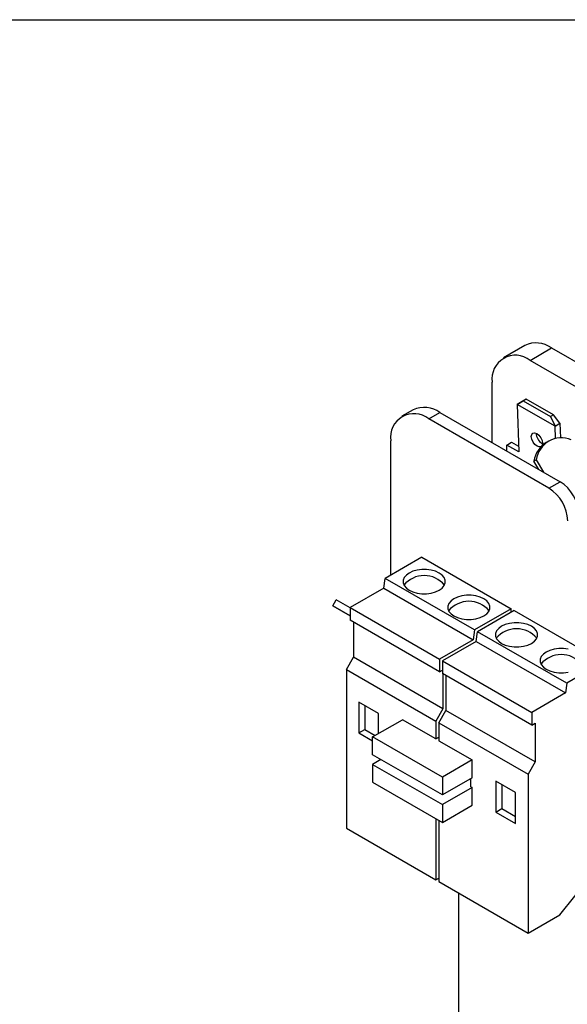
# Model space of a CAD drawing. Header units: millimetres. Extents: x 13 to 546, y 13 to 419.
# Tile 11 of 16: x 390 to 455, y 302 to 419. Entities that reach past the tile are written whole.
import ezdxf

# ---------------------------------------------------------------- set-up
doc = ezdxf.new("R2010")
doc.units = ezdxf.units.MM
doc.header["$LTSCALE"] = 2
doc.linetypes.add('SLD-Solid', pattern=[0])
doc.layers.add('TEXT', color=140, linetype='SLD-Solid', lineweight=25)

msp = doc.modelspace()

# ---------------------------------------------------------------- linework, layer by layer
for p, q in [((450.388, 380.414), (447.841, 378.944)), ((451.016, 378.629), (453.563, 380.1)), ((453.563, 380.1), (467.833, 371.861)), ((465.287, 370.391), (451.016, 378.629)), ((446.526, 368.862), (446.526, 376.036)), ((449.493, 373.393), (450.21, 373.811)), ((450.067, 373.747), (449.493, 373.393)), ((449.493, 373.393), (449.667, 367.751)), ((453.983, 370.8), (449.493, 373.393)), ((450.563, 374.029), (450.067, 373.747)), ((450.21, 373.811), (450.563, 374.029)), ((450.21, 373.811), (453.443, 371.945)), ((453.796, 372.162), (450.563, 374.029)), ((437.137, 372.764), (435.808, 371.997)), ((438.983, 371.683), (440.312, 372.45)), ((440.312, 372.45), (454.582, 364.212)), ((453.796, 372.162), (453.443, 371.945)), ((454.557, 371.155), (453.796, 372.162)), ((453.253, 363.444), (438.983, 371.683)), ((453.443, 371.945), (453.983, 370.8)), ((453.983, 370.8), (454.557, 371.155)), ((454.028, 369.351), (453.983, 370.8)), ((454.557, 371.155), (454.611, 369.42)), ((434.493, 353.129), (434.493, 369.09)), ((448.248, 368.57), (448.822, 368.925)), ((448.27, 367.856), (448.248, 368.57)), ((449.667, 367.751), (448.248, 368.57)), ((448.822, 368.925), (449.645, 368.45)), ((452.425, 368.785), (452.492, 368.751)), ((453.222, 369.04), (452.942, 368.879)), ((451.475, 366.651), (451.755, 366.812)), ((452.034, 365.683), (451.475, 366.651)), ((451.755, 366.812), (452.593, 365.36)), ((453.253, 363.444), (454.582, 364.212)), ((438.162, 355.247), (433.798, 352.728)), ((438.162, 355.247), (448.768, 349.124)), ((433.636, 351.573), (433.798, 352.728)), ((444.405, 346.605), (433.798, 352.728)), ((433.636, 351.573), (429.644, 349.269)), ((433.636, 351.573), (444.243, 345.45)), ((427.6, 349.48), (428, 350.173)), ((429.644, 349.224), (428, 350.173)), ((427.6, 349.48), (429.644, 348.299)), ((429.644, 348.3), (427.6, 349.48)), ((429.644, 349.269), (429.644, 347.754)), ((429.644, 349.269), (440.25, 343.145)), ((448.768, 349.124), (444.405, 346.605)), ((449.122, 348.92), (444.758, 346.401)), ((448.768, 348.716), (448.768, 349.124)), ((449.122, 348.92), (459.728, 342.797)), ((440.25, 341.631), (429.644, 347.754)), ((430.065, 347.511), (430.065, 343.377)), ((444.405, 346.605), (444.243, 345.45)), ((444.596, 345.246), (444.758, 346.401)), ((455.365, 340.278), (444.758, 346.401)), ((444.243, 345.45), (440.25, 343.145)), ((444.596, 345.246), (440.604, 342.941)), ((444.596, 345.246), (455.203, 339.123)), ((429.217, 341.907), (430.065, 343.377)), ((440.672, 337.253), (430.065, 343.377)), ((440.25, 343.145), (440.25, 341.631)), ((440.604, 342.941), (451.21, 336.818)), ((440.604, 342.941), (440.604, 341.427)), ((459.728, 342.797), (455.365, 340.278)), ((429.217, 341.907), (439.823, 335.784)), ((429.217, 341.907), (429.217, 323.045)), ((440.25, 341.631), (440.604, 341.835)), ((451.21, 335.304), (440.604, 341.427)), ((440.672, 341.388), (440.672, 337.253)), ((441.025, 341.184), (441.025, 337.049)), ((455.365, 340.278), (455.203, 339.123)), ((433.035, 336.693), (430.702, 338.04)), ((430.702, 338.04), (430.702, 334.365)), ((455.203, 339.123), (451.21, 336.818)), ((431.409, 337.631), (431.409, 334.773)), ((440.672, 337.253), (439.823, 335.784)), ((440.177, 335.58), (441.025, 337.049)), ((451.632, 330.926), (441.025, 337.049)), ((432.328, 333.898), (435.864, 335.939)), ((433.035, 334.306), (433.035, 336.693)), ((439.823, 333.653), (435.864, 335.939)), ((439.823, 335.784), (439.823, 333.653)), ((451.21, 336.818), (451.21, 335.304)), ((430.702, 334.365), (431.409, 334.773)), ((431.409, 334.773), (432.627, 334.07)), ((440.177, 335.58), (450.783, 329.457)), ((440.177, 335.58), (440.177, 333.449)), ((451.21, 335.304), (451.632, 335.548)), ((451.632, 335.548), (451.632, 330.926)), ((430.702, 334.365), (432.328, 333.426)), ((432.328, 331.775), (432.328, 333.898)), ((440.601, 329.122), (432.328, 333.898)), ((439.823, 333.653), (440.177, 333.857)), ((440.177, 333.449), (444.137, 331.163)), ((440.601, 326.999), (432.328, 331.775)), ((433.318, 331.203), (432.328, 330.631)), ((444.137, 331.163), (440.601, 329.122)), ((444.137, 329.04), (444.137, 331.163)), ((432.328, 330.631), (440.601, 325.855)), ((432.328, 330.631), (432.328, 328.508)), ((451.632, 330.926), (450.783, 329.457)), ((440.601, 329.122), (440.601, 326.999)), ((444.137, 329.04), (440.601, 326.999)), ((443.854, 328.876), (443.995, 328.794)), ((443.995, 327.978), (443.995, 328.958)), ((450.783, 329.457), (450.783, 310.595)), ((432.328, 328.508), (440.601, 323.732)), ((444.137, 327.896), (440.601, 325.855)), ((443.995, 327.978), (444.137, 327.896)), ((444.137, 325.773), (444.137, 327.896)), ((449.299, 327.304), (446.965, 328.651)), ((446.965, 328.651), (446.965, 324.977)), ((447.672, 328.243), (447.672, 325.385)), ((449.299, 323.629), (449.299, 327.304)), ((440.601, 325.855), (440.601, 323.732)), ((440.601, 323.732), (444.137, 325.773)), ((446.965, 324.977), (447.672, 325.385)), ((447.672, 325.385), (449.299, 324.446)), ((439.823, 324.181), (439.823, 316.922)), ((446.965, 324.977), (449.299, 323.629)), ((429.217, 323.045), (439.823, 316.922)), ((440.177, 323.977), (440.177, 316.718)), ((454.531, 312.758), (459.325, 318.721)), ((439.823, 316.922), (440.177, 317.126)), ((440.177, 316.718), (450.783, 310.595)), ((442.51, 315.371), (442.51, 294.923)), ((450.783, 310.595), (454.531, 312.758))]:
    msp.add_line(p, q)
at = {"flags": 128}
for points in [[(451.851, 368.431), (451.595, 368.635), (451.374, 368.923), (451.223, 369.25), (451.163, 369.568), (451.205, 369.827), (451.341, 369.988), (451.552, 370.027), (451.804, 369.938)], [(451.804, 369.938), (452.06, 369.734), (452.281, 369.446), (452.433, 369.118), (452.492, 368.801), (452.45, 368.541), (452.428, 368.496)], [(452.307, 368.376), (452.103, 368.341), (451.851, 368.431)], [(436.677, 351.329), (437.114, 351.127), (437.619, 350.987), (438.165, 350.915), (438.724, 350.915), (439.27, 350.987), (439.775, 351.127), (440.212, 351.329), (440.561, 351.581), (440.804, 351.872), (440.929, 352.187), (440.929, 352.511), (440.804, 352.826), (440.561, 353.117), (440.212, 353.37), (439.775, 353.571), (439.27, 353.711), (438.724, 353.783), (438.165, 353.783), (437.619, 353.711), (437.114, 353.571), (436.677, 353.37), (436.328, 353.117), (436.085, 352.826), (435.96, 352.511), (435.96, 352.187), (436.085, 351.872), (436.328, 351.581), (436.677, 351.329)], [(441.98, 348.267), (442.418, 348.066), (442.922, 347.925), (443.468, 347.853), (444.028, 347.853), (444.573, 347.925), (445.078, 348.066), (445.516, 348.267), (445.865, 348.52), (446.107, 348.811), (446.232, 349.126), (446.232, 349.449), (446.107, 349.764), (445.865, 350.055), (445.516, 350.308), (445.078, 350.51), (444.573, 350.65), (444.028, 350.722), (443.468, 350.722), (442.922, 350.65), (442.418, 350.51), (441.98, 350.308), (441.631, 350.055), (441.388, 349.764), (441.263, 349.449), (441.263, 349.126), (441.388, 348.811), (441.631, 348.52), (441.98, 348.267)], [(447.637, 345.001), (448.075, 344.8), (448.579, 344.66), (449.125, 344.588), (449.685, 344.588), (450.23, 344.66), (450.735, 344.8), (451.172, 345.001), (451.521, 345.254), (451.764, 345.545), (451.889, 345.86), (451.889, 346.183), (451.764, 346.499), (451.521, 346.79), (451.172, 347.042), (450.735, 347.244), (450.23, 347.384), (449.685, 347.456), (449.125, 347.456), (448.579, 347.384), (448.075, 347.244), (447.637, 347.042), (447.288, 346.79), (447.045, 346.499), (446.92, 346.183), (446.92, 345.86), (447.045, 345.545), (447.288, 345.254), (447.637, 345.001)], [(455.534, 344.323), (454.988, 344.395), (454.428, 344.395), (453.882, 344.323), (453.378, 344.182), (452.94, 343.981), (452.591, 343.728), (452.348, 343.437), (452.224, 343.122), (452.224, 342.799), (452.348, 342.484), (452.591, 342.193), (452.94, 341.94)], [(452.94, 341.94), (453.378, 341.738), (453.882, 341.598), (454.428, 341.526), (454.988, 341.526), (455.534, 341.598)]]:
    msp.add_lwpolyline(points, dxfattribs=at)
for centre, radius, start, end in [((451.706, 377.537), 3.165, 54.0761, 114.61344), ((449.276, 376.459), 2.782, 51.28091, 188.72984), ((437.242, 369.512), 2.782, 51.28179, 188.72896), ((438.455, 369.887), 3.165, 54.0761, 114.61344), ((453.171, 370.01), 1.434, 181.49588, 238.67371), ((454.539, 366.23), 3.093, 121.08557, 172.17429), ((454.732, 366.425), 3.002, 67.40331, 172.59131), ((451.948, 360.097), 4.886, 2.9181, 57.37063), ((450.619, 359.33), 4.886, 2.9181, 57.37063), ((438.444, 349.965), 3.107, 39.4826, 140.5174), ((443.748, 346.904), 3.107, 39.4826, 140.5174), ((449.405, 343.638), 3.107, 39.4826, 140.5174), ((454.708, 340.577), 3.107, 39.4826, 140.5174)]:
    msp.add_arc(centre, radius, start, end)
at = {"layer": 'TEXT'}
msp.add_line((12.7, 419.1), (546.1, 419.1), dxfattribs=at)

doc.saveas('drawing.dxf')
